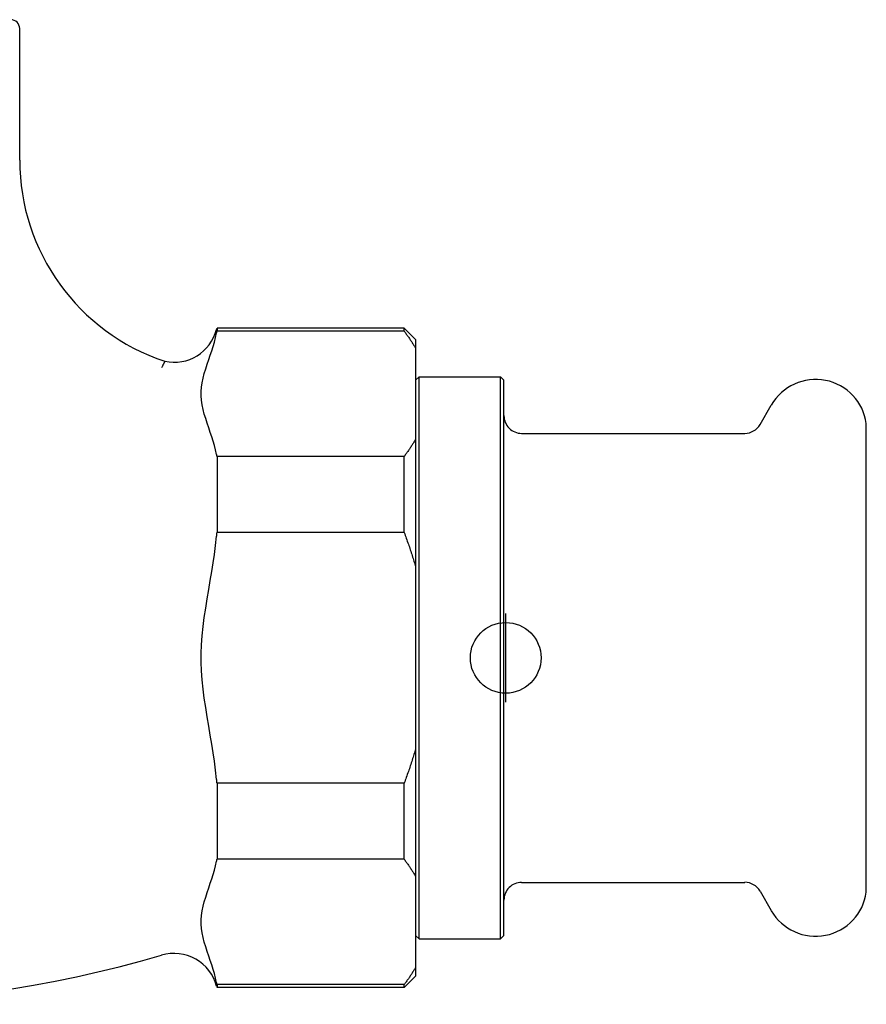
# Model space of a CAD drawing. Header units: millimetres. Extents: x -36 to 3560, y 57 to 354.
# Tile 4 of 6: x 239 to 287, y 202 to 258. Entities that reach past the tile are written whole.
import ezdxf

# ---------------------------------------------------------------- set-up
doc = ezdxf.new("R2010")
doc.units = ezdxf.units.MM
doc.layers.add('DETAIL', color=2, linetype='Continuous')
doc.layers.add('ORIGIN', color=6, linetype='Continuous')

msp = doc.modelspace()

# ---------------------------------------------------------------- linework, layer by layer
at = {"layer": 'DETAIL'}
for p, q in [((238.722, 250.167), (238.722, 257.606)), ((249.867, 240.58), (249.888, 240.656)), ((249.888, 240.656), (249.888, 240.49)), ((260.472, 240.656), (249.888, 240.656)), ((261.122, 240.006), (260.472, 240.656)), ((260.472, 240.49), (260.472, 240.656)), ((260.472, 240.49), (249.888, 240.49)), ((261.122, 240.006), (261.122, 239.516)), ((261.122, 239.516), (261.122, 234.374)), ((261.122, 237.706), (261.322, 237.906)), ((261.322, 206.106), (261.322, 237.906)), ((261.322, 237.906), (265.923, 237.906)), ((265.923, 206.106), (265.923, 237.906)), ((266.123, 237.706), (265.923, 237.906)), ((266.123, 206.306), (266.123, 237.706)), ((280.611, 235.206), (281.248, 236.309)), ((286.623, 208.756), (286.623, 235.256)), ((267.122, 234.706), (279.745, 234.706)), ((261.122, 234.374), (261.122, 227.148)), ((249.888, 233.401), (249.888, 229.096)), ((260.472, 233.401), (249.888, 233.401)), ((260.472, 229.096), (260.472, 233.401)), ((260.472, 229.096), (249.888, 229.096)), ((261.122, 227.148), (261.122, 216.865)), ((261.122, 216.865), (261.122, 209.638)), ((249.888, 214.917), (249.888, 210.612)), ((260.472, 214.917), (249.888, 214.917)), ((260.472, 210.612), (260.472, 214.917)), ((260.472, 210.612), (249.888, 210.612)), ((261.122, 209.638), (261.122, 204.497)), ((267.122, 209.306), (279.745, 209.306)), ((280.611, 208.806), (281.248, 207.704)), ((261.122, 206.306), (261.322, 206.106)), ((261.322, 206.106), (265.923, 206.106)), ((266.123, 206.306), (265.923, 206.106)), ((261.122, 204.497), (261.122, 204.006)), ((261.122, 204.006), (260.472, 203.356)), ((249.867, 203.433), (249.888, 203.356)), ((249.888, 203.523), (249.888, 203.356)), ((260.472, 203.523), (249.888, 203.523)), ((260.472, 203.356), (249.888, 203.356)), ((260.472, 203.356), (260.472, 203.523))]:
    msp.add_line(p, q, dxfattribs=at)
at = {"layer": 'DETAIL', "flags": 128}
for points in [[(249.867, 233.503), (249.809, 233.765), (249.741, 234.019), (249.669, 234.262), (249.59, 234.508), (249.505, 234.76), (249.417, 235.017), (249.329, 235.277), (249.245, 235.538), (249.168, 235.8), (249.102, 236.061), (249.05, 236.32), (249.013, 236.574), (248.993, 236.823), (248.993, 237.067), (249.013, 237.316), (249.05, 237.571), (249.102, 237.829), (249.168, 238.09), (249.245, 238.352), (249.329, 238.614), (249.417, 238.874), (249.505, 239.13), (249.59, 239.382), (249.669, 239.628), (249.741, 239.871), (249.809, 240.126), (249.867, 240.388)], [(249.867, 240.388), (249.868, 240.392), (249.869, 240.396), (249.87, 240.401), (249.87, 240.405), (249.871, 240.409), (249.872, 240.413), (249.873, 240.418), (249.874, 240.422), (249.875, 240.426), (249.876, 240.43), (249.876, 240.435), (249.877, 240.439), (249.878, 240.443), (249.879, 240.447), (249.88, 240.452), (249.881, 240.456), (249.882, 240.46), (249.882, 240.464), (249.883, 240.469), (249.884, 240.473), (249.885, 240.477), (249.886, 240.481), (249.887, 240.486), (249.888, 240.49)], [(260.472, 240.49), (260.504, 240.449), (260.535, 240.408), (260.565, 240.366), (260.595, 240.325), (260.625, 240.284), (260.654, 240.244), (260.683, 240.203), (260.712, 240.162), (260.74, 240.121), (260.768, 240.08), (260.796, 240.04), (260.823, 239.999), (260.85, 239.959), (260.876, 239.918), (260.903, 239.878), (260.929, 239.837), (260.954, 239.797), (260.979, 239.757), (261.004, 239.717), (261.028, 239.676), (261.052, 239.636), (261.076, 239.596), (261.099, 239.556), (261.122, 239.516)], [(246.929, 238.782), (246.929, 238.781), (246.928, 238.779), (246.927, 238.776), (246.924, 238.772), (246.922, 238.766), (246.918, 238.759), (246.914, 238.75), (246.909, 238.74), (246.904, 238.729), (246.898, 238.717), (246.892, 238.704), (246.885, 238.689), (246.877, 238.673), (246.869, 238.655), (246.86, 238.637), (246.85, 238.617), (246.84, 238.596), (246.83, 238.574), (246.819, 238.55), (246.807, 238.526), (246.795, 238.5), (246.782, 238.473), (246.769, 238.445), (246.755, 238.415)], [(261.122, 234.374), (261.099, 234.334), (261.076, 234.294), (261.052, 234.254), (261.028, 234.214), (261.004, 234.174), (260.979, 234.134), (260.954, 234.093), (260.929, 234.053), (260.903, 234.013), (260.876, 233.972), (260.85, 233.932), (260.823, 233.891), (260.796, 233.851), (260.768, 233.81), (260.74, 233.769), (260.712, 233.729), (260.683, 233.688), (260.654, 233.647), (260.625, 233.606), (260.595, 233.565), (260.565, 233.524), (260.535, 233.483), (260.504, 233.442), (260.472, 233.401)], [(249.888, 233.401), (249.887, 233.405), (249.886, 233.409), (249.885, 233.413), (249.884, 233.418), (249.883, 233.422), (249.882, 233.426), (249.882, 233.43), (249.881, 233.435), (249.88, 233.439), (249.879, 233.443), (249.878, 233.447), (249.877, 233.452), (249.876, 233.456), (249.876, 233.46), (249.875, 233.464), (249.874, 233.469), (249.873, 233.473), (249.872, 233.477), (249.871, 233.481), (249.87, 233.486), (249.87, 233.49), (249.869, 233.494), (249.868, 233.498), (249.867, 233.503)], [(249.867, 228.892), (249.868, 228.9), (249.869, 228.909), (249.87, 228.917), (249.87, 228.926), (249.871, 228.934), (249.872, 228.943), (249.873, 228.951), (249.874, 228.96), (249.875, 228.968), (249.876, 228.977), (249.876, 228.985), (249.877, 228.994), (249.878, 229.002), (249.879, 229.011), (249.88, 229.019), (249.881, 229.028), (249.882, 229.036), (249.882, 229.045), (249.883, 229.053), (249.884, 229.062), (249.885, 229.07), (249.886, 229.079), (249.887, 229.087), (249.888, 229.096)], [(260.472, 229.096), (260.504, 229.013), (260.535, 228.931), (260.565, 228.849), (260.595, 228.767), (260.625, 228.685), (260.654, 228.603), (260.683, 228.521), (260.712, 228.439), (260.74, 228.358), (260.768, 228.277), (260.796, 228.195), (260.823, 228.114), (260.85, 228.033), (260.876, 227.952), (260.903, 227.871), (260.929, 227.791), (260.954, 227.71), (260.979, 227.629), (261.004, 227.549), (261.028, 227.469), (261.052, 227.388), (261.076, 227.308), (261.099, 227.228), (261.122, 227.148)], [(249.867, 215.121), (249.809, 215.646), (249.741, 216.154), (249.669, 216.64), (249.59, 217.132), (249.505, 217.636), (249.417, 218.15), (249.329, 218.669), (249.245, 219.192), (249.168, 219.717), (249.102, 220.239), (249.05, 220.756), (249.013, 221.265), (248.993, 221.762), (248.993, 222.25), (249.013, 222.748), (249.05, 223.257), (249.102, 223.774), (249.168, 224.296), (249.245, 224.82), (249.329, 225.343), (249.417, 225.863), (249.505, 226.377), (249.59, 226.881), (249.669, 227.373), (249.741, 227.858), (249.809, 228.367), (249.867, 228.892)], [(261.122, 216.865), (261.099, 216.785), (261.076, 216.704), (261.052, 216.624), (261.028, 216.544), (261.004, 216.464), (260.979, 216.383), (260.954, 216.303), (260.929, 216.222), (260.903, 216.141), (260.876, 216.06), (260.85, 215.979), (260.823, 215.898), (260.796, 215.817), (260.768, 215.736), (260.74, 215.655), (260.712, 215.573), (260.683, 215.492), (260.654, 215.41), (260.625, 215.328), (260.595, 215.246), (260.565, 215.164), (260.535, 215.082), (260.504, 214.999), (260.472, 214.917)], [(249.888, 214.917), (249.887, 214.925), (249.886, 214.934), (249.885, 214.942), (249.884, 214.951), (249.883, 214.959), (249.882, 214.968), (249.882, 214.976), (249.881, 214.985), (249.88, 214.993), (249.879, 215.002), (249.878, 215.01), (249.877, 215.019), (249.876, 215.027), (249.876, 215.036), (249.875, 215.044), (249.874, 215.053), (249.873, 215.061), (249.872, 215.07), (249.871, 215.078), (249.87, 215.087), (249.87, 215.095), (249.869, 215.104), (249.868, 215.112), (249.867, 215.121)], [(249.867, 210.51), (249.868, 210.514), (249.869, 210.519), (249.87, 210.523), (249.87, 210.527), (249.871, 210.531), (249.872, 210.536), (249.873, 210.54), (249.874, 210.544), (249.875, 210.548), (249.876, 210.553), (249.876, 210.557), (249.877, 210.561), (249.878, 210.565), (249.879, 210.57), (249.88, 210.574), (249.881, 210.578), (249.882, 210.582), (249.882, 210.587), (249.883, 210.591), (249.884, 210.595), (249.885, 210.599), (249.886, 210.604), (249.887, 210.608), (249.888, 210.612)], [(260.472, 210.612), (260.504, 210.571), (260.535, 210.53), (260.565, 210.489), (260.595, 210.448), (260.625, 210.407), (260.654, 210.366), (260.683, 210.325), (260.712, 210.284), (260.74, 210.243), (260.768, 210.203), (260.796, 210.162), (260.823, 210.121), (260.85, 210.081), (260.876, 210.04), (260.903, 210), (260.929, 209.96), (260.954, 209.919), (260.979, 209.879), (261.004, 209.839), (261.028, 209.799), (261.052, 209.758), (261.076, 209.718), (261.099, 209.678), (261.122, 209.638)], [(249.867, 203.625), (249.809, 203.887), (249.741, 204.141), (249.669, 204.384), (249.59, 204.63), (249.505, 204.882), (249.417, 205.139), (249.329, 205.399), (249.245, 205.66), (249.168, 205.922), (249.102, 206.184), (249.05, 206.442), (249.013, 206.697), (248.993, 206.945), (248.993, 207.189), (249.013, 207.438), (249.05, 207.693), (249.102, 207.951), (249.168, 208.212), (249.245, 208.474), (249.329, 208.736), (249.417, 208.996), (249.505, 209.252), (249.59, 209.505), (249.669, 209.751), (249.741, 209.993), (249.809, 210.248), (249.867, 210.51)], [(261.122, 204.497), (261.099, 204.457), (261.076, 204.416), (261.052, 204.376), (261.028, 204.336), (261.004, 204.296), (260.979, 204.256), (260.954, 204.216), (260.929, 204.175), (260.903, 204.135), (260.876, 204.094), (260.85, 204.054), (260.823, 204.013), (260.796, 203.973), (260.768, 203.932), (260.74, 203.892), (260.712, 203.851), (260.683, 203.81), (260.654, 203.769), (260.625, 203.728), (260.595, 203.687), (260.565, 203.646), (260.535, 203.605), (260.504, 203.564), (260.472, 203.523)], [(249.888, 203.523), (249.887, 203.527), (249.886, 203.531), (249.885, 203.535), (249.884, 203.54), (249.883, 203.544), (249.882, 203.548), (249.882, 203.552), (249.881, 203.557), (249.88, 203.561), (249.879, 203.565), (249.878, 203.569), (249.877, 203.574), (249.876, 203.578), (249.876, 203.582), (249.875, 203.586), (249.874, 203.591), (249.873, 203.595), (249.872, 203.599), (249.871, 203.603), (249.87, 203.608), (249.87, 203.612), (249.869, 203.616), (249.868, 203.62), (249.867, 203.625)]]:
    msp.add_lwpolyline(points, dxfattribs=at)
at = {"layer": 'DETAIL'}
for centre, radius, start, end in [((238.222, 257.606), 0.5, 0, 90), ((250.722, 250.167), 12, 180, 251.5734), ((247.452, 241.227), 2.5, 257.9293, 345), ((283.755, 234.861), 2.895, 78.9193, 149.9999), ((283.755, 234.861), 2.895, 7.84, 78.9184), ((267.122, 235.706), 1, 180, 270.0029), ((279.745, 235.706), 1, 269.9852, 329.9991), ((267.122, 208.306), 1, 89.9971, 180), ((279.745, 208.307), 1, 30.0009, 90.0148), ((283.755, 209.151), 2.895, 281.0816, 352.16), ((283.755, 209.151), 2.895, 210.0001, 281.0807), ((227.222, 272.406), 70, 253.79764, 286.20236), ((247.452, 202.786), 2.5, 15, 106.2024)]:
    msp.add_arc(centre, radius, start, end, dxfattribs=at)
at = {"layer": 'ORIGIN'}
msp.add_line((266.223, 219.506), (266.223, 224.506), dxfattribs=at)
msp.add_circle((266.223, 222.006), 2, dxfattribs=at)

doc.saveas('drawing.dxf')
